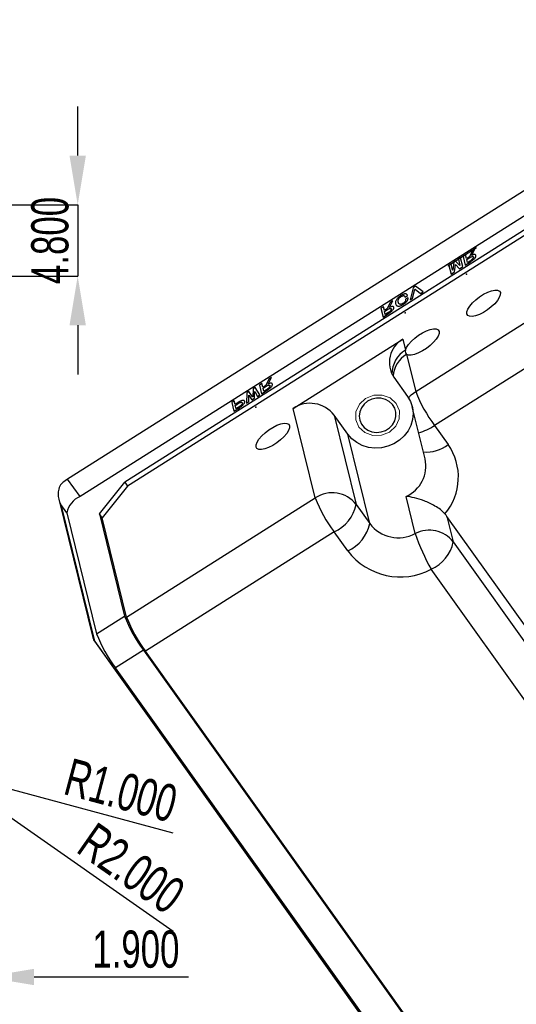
# Model space of a CAD drawing. Header units: millimetres. Extents: x 1648 to 1862, y 2200 to 2497.
# Tile 11 of 20: x 1753 to 1786, y 2345 to 2411. Entities that reach past the tile are written whole.
import ezdxf

# ---------------------------------------------------------------- set-up
doc = ezdxf.new("R2010")
doc.units = ezdxf.units.MM
doc.linetypes.add('CENTERX2', pattern=[20.32, 12.7, -2.54, 2.54, -2.54])
doc.styles.add('SLDTEXTSTYLE1', font='TXT', dxfattribs={"width": 0.7})
doc.dimstyles.new('SLDDIMSTYLE2', dxfattribs={"dimtxt": 2.5, "dimasz": 3.302, "dimexe": 0, "dimexo": 0.0625, "dimtad": 1, "dimdec": 3, "dimrnd": 1e-09, "dimzin": 4, "dimdsep": 46, "dimtxsty": 'SLDTEXTSTYLE1', "dimsah": 1, "dimcen": 0.09, "dimadec": 0, "dimazin": 1, "dimtfac": 1, "dimtdec": 3, "dimtmove": 0, "dimatfit": 0, "dimfxl": 1, "dimfrac": 2, "dimtolj": 1, "dimtzin": 12, "dimarcsym": 0})
doc.dimstyles.new('SLDDIMSTYLE5', dxfattribs={"dimtxt": 2.5, "dimasz": 3.302, "dimexe": 0, "dimexo": 0.0625, "dimtad": 1, "dimdec": 3, "dimrnd": 1e-09, "dimzin": 4, "dimdsep": 46, "dimtxsty": 'SLDTEXTSTYLE1', "dimsah": 1, "dimcen": 0, "dimadec": 0, "dimazin": 1, "dimtfac": 1, "dimtdec": 3, "dimtofl": 0, "dimtmove": 0, "dimatfit": 3, "dimfxl": 1, "dimfrac": 2, "dimtolj": 1, "dimtzin": 12, "dimarcsym": 0})

# ---------------------------------------------------------------- blocks, each defined once
blk = doc.blocks.new('*D79')
at = {"color": 0, "linetype": 'Continuous', "lineweight": -2, "transparency": 16777216}
for p, q in [((1756.875, 2401.58), (1756.875, 2404.882)), ((1746.542, 2398.278), (1756.875, 2398.278)), ((1756.875, 2398.278), (1756.875, 2393.478)), ((1746.542, 2393.478), (1756.875, 2393.478)), ((1756.875, 2390.176), (1756.875, 2386.874))]:
    blk.add_line(p, q, dxfattribs=at)
at = {"color": 0, "linetype": 'Continuous', "transparency": 16777216}
for points in [[(1756.325, 2401.58), (1757.426, 2401.58), (1756.875, 2398.278)], [(1756.325, 2390.176), (1757.426, 2390.176), (1756.875, 2393.478)]]:
    blk.add_solid(points, dxfattribs=at)
at = {"layer": 'Defpoints', "color": 0, "linetype": 'Continuous', "transparency": 16777216}
for p in [(1746.48, 2398.278), (1746.48, 2393.478), (1756.875, 2393.478)]:
    blk.add_point(p, dxfattribs=at)
at = {"color": 0, "linetype": 'Continuous', "lineweight": 18, "transparency": 16777216, "insert": (1753.75, 2395.878), "char_height": 2.5, "attachment_point": 2, "rotation": 90, "style": 'SLDTEXTSTYLE1'}
blk.add_mtext('\\A1;4.800', dxfattribs=at)
blk = doc.blocks.new('*D89')
at = {"color": 0, "linetype": 'Continuous', "lineweight": -2, "transparency": 16777216}
blk.add_line((1763.303, 2356.039), (1751.635, 2359.165), dxfattribs=at)
at = {"color": 0, "linetype": 'Continuous', "transparency": 16777216}
blk.add_solid([(1751.778, 2359.696), (1751.493, 2358.633), (1748.446, 2360.019)], dxfattribs=at)
at = {"layer": 'Defpoints', "color": 0, "linetype": 'Continuous', "transparency": 16777216}
for p in [(1747.48, 2360.278), (1748.446, 2360.019)]:
    blk.add_point(p, dxfattribs=at)
at = {"color": 0, "linetype": 'Continuous', "lineweight": 18, "transparency": 16777216, "insert": (1756.465, 2361.106), "char_height": 2.5, "attachment_point": 1, "rotation": 345, "style": 'SLDTEXTSTYLE1'}
blk.add_mtext('\\A1;R1.000', dxfattribs=at)
blk = doc.blocks.new('*D90')
at = {"color": 0, "linetype": 'Continuous', "lineweight": -2, "transparency": 16777216}
blk.add_line((1763.296, 2349.438), (1751.178, 2357.894), dxfattribs=at)
at = {"color": 0, "linetype": 'Continuous', "transparency": 16777216}
blk.add_solid([(1751.493, 2358.346), (1750.863, 2357.443), (1748.47, 2359.784)], dxfattribs=at)
at = {"layer": 'Defpoints', "color": 0, "linetype": 'Continuous', "transparency": 16777216}
for p in [(1746.83, 2360.928), (1748.47, 2359.784)]:
    blk.add_point(p, dxfattribs=at)
at = {"color": 0, "linetype": 'Continuous', "lineweight": 18, "transparency": 16777216, "insert": (1758.114, 2356.865), "char_height": 2.5, "attachment_point": 1, "rotation": 325.09339, "style": 'SLDTEXTSTYLE1'}
blk.add_mtext('\\A1;R2.000', dxfattribs=at)
blk = doc.blocks.new('*D122')
at = {"color": 0, "linetype": 'Continuous', "lineweight": -2, "transparency": 16777216}
for p, q in [((1745.443, 2346.369), (1742.141, 2346.369)), ((1748.745, 2335.689), (1748.745, 2346.369)), ((1748.745, 2346.369), (1750.645, 2346.369)), ((1750.645, 2337.72), (1750.645, 2346.369)), ((1753.947, 2346.369), (1764.332, 2346.369))]:
    blk.add_line(p, q, dxfattribs=at)
at = {"color": 0, "linetype": 'Continuous', "transparency": 16777216}
for points in [[(1745.443, 2346.919), (1745.443, 2345.819), (1748.745, 2346.369)], [(1753.947, 2346.919), (1753.947, 2345.819), (1750.645, 2346.369)]]:
    blk.add_solid(points, dxfattribs=at)
at = {"layer": 'Defpoints', "color": 0, "linetype": 'Continuous', "transparency": 16777216}
for p in [(1750.645, 2346.369), (1750.645, 2337.658), (1748.745, 2335.626)]:
    blk.add_point(p, dxfattribs=at)
at = {"color": 0, "linetype": 'Continuous', "lineweight": 18, "transparency": 16777216, "insert": (1760.791, 2349.494), "char_height": 2.5, "attachment_point": 2, "style": 'SLDTEXTSTYLE1'}
blk.add_mtext('\\A1;1.900', dxfattribs=at)

msp = doc.modelspace()

# ---------------------------------------------------------------- linework, layer by layer
at = {"color": 0, "linetype": 'Continuous', "lineweight": 25}
for p, q in [((1805.1111, 2410.7184), (1756.1979, 2379.8381)), ((1803.5576, 2408.0434), (1757.0315, 2378.6701)), ((1803.7599, 2407.2232), (1760.0396, 2379.6213)), ((1804.4925, 2407.3032), (1760.2278, 2379.3575)), ((1779.6121, 2385.7305), (1799.8809, 2398.5268)), ((1801.149, 2396.2385), (1780.8803, 2383.4423)), ((1771.3754, 2384.59), (1778.746, 2389.2433)), ((1778.746, 2389.2433), (1778.9277, 2388.5065)), ((1778.9977, 2388.2225), (1779.6121, 2385.7305)), ((1778.1465, 2386.6786), (1779.0608, 2385.3975)), ((1780.2469, 2381.1902), (1779.3809, 2384.703)), ((1772.8583, 2378.5754), (1771.3754, 2384.59)), ((1775.0404, 2382.8593), (1774.1261, 2384.1404)), ((1774.1261, 2384.1404), (1775.609, 2378.1258)), ((1780.8803, 2383.4423), (1781.7945, 2382.1612)), ((1776.5232, 2376.8447), (1775.0404, 2382.8593)), ((1757.0315, 2378.6701), (1756.1979, 2379.8381)), ((1758.3347, 2377.5068), (1760.0396, 2379.6213)), ((1760.0396, 2379.6213), (1760.2278, 2379.3575)), ((1760.2278, 2379.3575), (1758.5229, 2377.2431)), ((1755.5999, 2378.4936), (1757.8948, 2369.1855)), ((1755.7387, 2378.132), (1758.0015, 2368.954)), ((1756.142, 2377.5669), (1755.7387, 2378.132)), ((1760.1695, 2370.5646), (1772.8583, 2378.5754)), ((1775.609, 2378.1258), (1776.5232, 2376.8447)), ((1779.5874, 2376.1727), (1778.9706, 2378.6745)), ((1756.142, 2377.5669), (1758.1449, 2369.4433)), ((1758.5229, 2377.2431), (1758.3347, 2377.5068)), ((1758.3347, 2377.5068), (1760.0294, 2370.633)), ((1760.1695, 2370.5646), (1758.5229, 2377.2431)), ((1817.5844, 2327.0753), (1781.7166, 2377.3334)), ((1781.7166, 2377.3334), (1782.1408, 2375.6127)), ((1774.1265, 2376.2871), (1761.4377, 2368.2763)), ((1775.0407, 2375.0061), (1774.1265, 2376.2871)), ((1782.1408, 2375.6127), (1817.104, 2326.6223)), ((1817.2154, 2322.5501), (1780.6583, 2373.7741)), ((1758.1449, 2369.4433), (1760.0294, 2370.633)), ((1758.0015, 2368.954), (1805.1129, 2302.9414)), ((1758.0204, 2368.9123), (1758.0015, 2368.954)), ((1758.0204, 2368.9123), (1805.1318, 2302.8996)), ((1761.2976, 2368.3448), (1759.4131, 2367.1551)), ((1761.2976, 2368.3448), (1803.1994, 2309.6319)), ((1803.1512, 2309.8272), (1761.4377, 2368.2763)), ((1803.5666, 2305.2871), (1759.4131, 2367.1551))]:
    msp.add_line(p, q, dxfattribs=at)
at = {"color": 0, "linetype": 'CENTERX2'}
msp.add_line((1781.7729, 2394.179), (1783.6993, 2395.3951), dxfattribs=at)
at = {"color": 0, "linetype": 'Continuous', "flags": 128}
for points in [[(1783.5992, 2395.3121), (1783.4229, 2395.2008), (1783.4229, 2395.2008), (1783.2209, 2394.7803), (1783.2209, 2394.7803), (1783.0299, 2394.6597), (1783.0299, 2394.6597), (1782.9673, 2394.9132), (1782.9673, 2394.9132), (1782.7984, 2394.8066), (1782.7984, 2394.8066), (1782.9428, 2394.2207), (1782.9428, 2394.2207), (1783.3102, 2394.4526), (1783.3102, 2394.4526), (1783.353, 2394.4804), (1783.3936, 2394.5081), (1783.4318, 2394.5359), (1783.4674, 2394.5634), (1783.5009, 2394.5908), (1783.5319, 2394.6183), (1783.5607, 2394.6457), (1783.587, 2394.673), (1783.6102, 2394.7), (1783.6295, 2394.7261), (1783.6452, 2394.752), (1783.6569, 2394.777), (1783.6647, 2394.8014), (1783.6689, 2394.8252), (1783.6692, 2394.8485), (1783.6655, 2394.871), (1783.6655, 2394.871), (1783.6603, 2394.8869), (1783.6529, 2394.9004), (1783.6436, 2394.9115), (1783.632, 2394.9201), (1783.6188, 2394.9265), (1783.6031, 2394.9303), (1783.5854, 2394.9317), (1783.5658, 2394.9308), (1783.5235, 2394.9239), (1783.4793, 2394.9118), (1783.433, 2394.8944), (1783.385, 2394.8721), (1783.385, 2394.8721), (1783.5992, 2395.3121)], [(1782.6367, 2394.7045), (1782.4898, 2394.6117), (1782.4898, 2394.6117), (1782.5928, 2394.1938), (1782.5928, 2394.1938), (1782.5782, 2394.1845), (1782.5782, 2394.1845), (1782.2988, 2394.4911), (1782.2988, 2394.4911), (1782.1812, 2394.4169), (1782.1812, 2394.4169), (1782.1079, 2393.8876), (1782.1079, 2393.8876), (1782.0933, 2393.8784), (1782.0933, 2393.8784), (1781.9902, 2394.2963), (1781.9902, 2394.2963), (1781.8433, 2394.2036), (1781.8433, 2394.2036), (1781.9877, 2393.6177), (1781.9877, 2393.6177), (1782.2155, 2393.7615), (1782.2155, 2393.7615), (1782.2816, 2394.2507), (1782.2816, 2394.2507), (1782.2963, 2394.26), (1782.2963, 2394.26), (1782.5534, 2393.9749), (1782.5534, 2393.9749), (1782.7812, 2394.1187), (1782.7812, 2394.1187), (1782.6367, 2394.7045)], [(1783.4965, 2394.7643), (1783.4983, 2394.7519), (1783.4983, 2394.7392), (1783.496, 2394.7257), (1783.4916, 2394.7116), (1783.4851, 2394.6971), (1783.4763, 2394.6817), (1783.4657, 2394.6661), (1783.4528, 2394.6496), (1783.4375, 2394.6325), (1783.4196, 2394.6147), (1783.3992, 2394.5964), (1783.376, 2394.5773), (1783.3503, 2394.5576), (1783.322, 2394.5372), (1783.291, 2394.5162), (1783.2574, 2394.4945), (1783.2574, 2394.4945), (1783.0957, 2394.3925), (1783.0957, 2394.3925), (1783.0459, 2394.5946), (1783.0459, 2394.5946), (1783.2516, 2394.7245), (1783.2516, 2394.7245), (1783.2947, 2394.7501), (1783.3357, 2394.7711), (1783.3744, 2394.7877), (1783.4114, 2394.7997), (1783.4284, 2394.8034), (1783.4435, 2394.8047), (1783.4569, 2394.8038), (1783.4684, 2394.8005), (1783.4783, 2394.795), (1783.4862, 2394.7871), (1783.4922, 2394.7768), (1783.4965, 2394.7643)], [(1780.1129, 2392.4341), (1779.5994, 2392.7949), (1779.5994, 2392.7949), (1779.4525, 2392.7021), (1779.4525, 2392.7021), (1779.2313, 2391.8775), (1779.2313, 2391.8775), (1779.4076, 2391.9888), (1779.4076, 2391.9888), (1779.5541, 2392.6), (1779.5541, 2392.6), (1779.5688, 2392.6092), (1779.5688, 2392.6092), (1779.9366, 2392.3228), (1779.9366, 2392.3228), (1780.1129, 2392.4341)], [(1779.0634, 2392.1794), (1779.0522, 2392.2085), (1779.0385, 2392.2334), (1779.0221, 2392.2539), (1779.0028, 2392.2697), (1778.9813, 2392.2815), (1778.9569, 2392.2888), (1778.9298, 2392.2916), (1778.9003, 2392.2901), (1778.8688, 2392.2851), (1778.8364, 2392.2775), (1778.8031, 2392.2673), (1778.7688, 2392.2546), (1778.7336, 2392.2393), (1778.6974, 2392.2214), (1778.6603, 2392.201), (1778.6223, 2392.178), (1778.6223, 2392.178), (1778.5793, 2392.1496), (1778.5384, 2392.1202), (1778.4997, 2392.0897), (1778.4629, 2392.058), (1778.4284, 2392.0255), (1778.3959, 2391.9916), (1778.3658, 2391.9569), (1778.3375, 2391.9211), (1778.3126, 2391.8845), (1778.2923, 2391.8481), (1778.2764, 2391.8115), (1778.2654, 2391.7749), (1778.2586, 2391.7384), (1778.2564, 2391.7017), (1778.2586, 2391.6648), (1778.2654, 2391.628), (1778.2654, 2391.628), (1778.2769, 2391.5903), (1778.2916, 2391.5575), (1778.3095, 2391.5296), (1778.3302, 2391.5066), (1778.3545, 2391.4888), (1778.3819, 2391.4759), (1778.4122, 2391.4677), (1778.4459, 2391.4648), (1778.4818, 2391.4661), (1778.5194, 2391.4714), (1778.5584, 2391.4804), (1778.599, 2391.4931), (1778.6414, 2391.5099), (1778.6851, 2391.5305), (1778.7306, 2391.555), (1778.7774, 2391.5831), (1778.7774, 2391.5831), (1778.8167, 2391.6089), (1778.8538, 2391.6354), (1778.8889, 2391.6627), (1778.9217, 2391.6904), (1778.9527, 2391.7192), (1778.981, 2391.7484), (1779.0076, 2391.7784), (1779.0318, 2391.8091), (1779.0529, 2391.8395), (1779.0701, 2391.8692), (1779.0834, 2391.8981), (1779.0928, 2391.9262), (1779.0983, 2391.9536), (1779.1, 2391.9801), (1779.0977, 2392.0058), (1779.0916, 2392.0308), (1779.0916, 2392.0308), (1778.9299, 2391.9288), (1778.9299, 2391.9288), (1778.9336, 2391.91), (1778.9354, 2391.8914), (1778.9352, 2391.8729), (1778.9334, 2391.8547), (1778.9294, 2391.8366), (1778.9237, 2391.8187), (1778.9159, 2391.8008), (1778.9064, 2391.7833), (1778.895, 2391.7658), (1778.8816, 2391.7486), (1778.8663, 2391.7314), (1778.8491, 2391.7144), (1778.83, 2391.6976), (1778.809, 2391.681), (1778.7863, 2391.6646), (1778.7614, 2391.6482), (1778.7614, 2391.6482), (1778.7326, 2391.631), (1778.7047, 2391.6165), (1778.6781, 2391.6048), (1778.6523, 2391.5956), (1778.6278, 2391.5893), (1778.6041, 2391.5857), (1778.5817, 2391.5848), (1778.5602, 2391.5866), (1778.5401, 2391.5916), (1778.5216, 2391.6003), (1778.5044, 2391.6128), (1778.489, 2391.6292), (1778.4752, 2391.6493), (1778.4631, 2391.6732), (1778.4525, 2391.701), (1778.4434, 2391.7325), (1778.4434, 2391.7325), (1778.4372, 2391.7629), (1778.4337, 2391.7923), (1778.433, 2391.8208), (1778.435, 2391.8484), (1778.4397, 2391.875), (1778.4475, 2391.901), (1778.4577, 2391.9258), (1778.4707, 2391.9497), (1778.4858, 2391.9727), (1778.5026, 2391.9949), (1778.5212, 2392.0165), (1778.5412, 2392.0372), (1778.563, 2392.0573), (1778.5866, 2392.0767), (1778.6116, 2392.0951), (1778.6383, 2392.1129), (1778.6383, 2392.1129), (1778.6583, 2392.1249), (1778.6783, 2392.1355), (1778.6981, 2392.1447), (1778.7175, 2392.1525), (1778.737, 2392.1589), (1778.7562, 2392.164), (1778.7752, 2392.1675), (1778.7941, 2392.1697), (1778.8121, 2392.1695), (1778.8284, 2392.1657), (1778.8434, 2392.1587), (1778.8566, 2392.1482), (1778.8685, 2392.1346), (1778.8787, 2392.1173), (1778.8873, 2392.0966), (1778.8945, 2392.0727), (1778.8945, 2392.0727), (1779.0634, 2392.1794)], [(1778.0729, 2391.8232), (1777.8966, 2391.7119), (1777.8966, 2391.7119), (1777.6946, 2391.2914), (1777.6946, 2391.2914), (1777.5036, 2391.1708), (1777.5036, 2391.1708), (1777.4411, 2391.4243), (1777.4411, 2391.4243), (1777.2721, 2391.3177), (1777.2721, 2391.3177), (1777.4166, 2390.7318), (1777.4166, 2390.7318), (1777.7839, 2390.9637), (1777.7839, 2390.9637), (1777.8267, 2390.9915), (1777.8674, 2391.0192), (1777.9055, 2391.047), (1777.9412, 2391.0745), (1777.9747, 2391.1019), (1778.0056, 2391.1294), (1778.0344, 2391.1568), (1778.0607, 2391.1841), (1778.0839, 2391.2111), (1778.1033, 2391.2372), (1778.1189, 2391.2631), (1778.1307, 2391.2881), (1778.1385, 2391.3125), (1778.1427, 2391.3363), (1778.1429, 2391.3596), (1778.1393, 2391.3821), (1778.1393, 2391.3821), (1778.1341, 2391.398), (1778.1266, 2391.4115), (1778.1173, 2391.4226), (1778.1058, 2391.4312), (1778.0925, 2391.4376), (1778.0768, 2391.4414), (1778.0592, 2391.4428), (1778.0396, 2391.4419), (1777.9973, 2391.435), (1777.9531, 2391.4229), (1777.9067, 2391.4055), (1777.8588, 2391.3832), (1777.8588, 2391.3832), (1778.0729, 2391.8232)], [(1777.9703, 2391.2754), (1777.9721, 2391.263), (1777.9721, 2391.2503), (1777.9697, 2391.2368), (1777.9653, 2391.2227), (1777.9588, 2391.2082), (1777.9501, 2391.1928), (1777.9395, 2391.1772), (1777.9265, 2391.1607), (1777.9113, 2391.1436), (1777.8933, 2391.1258), (1777.873, 2391.1075), (1777.8497, 2391.0884), (1777.8241, 2391.0687), (1777.7957, 2391.0484), (1777.7648, 2391.0273), (1777.7311, 2391.0056), (1777.7311, 2391.0056), (1777.5695, 2390.9036), (1777.5695, 2390.9036), (1777.5197, 2391.1057), (1777.5197, 2391.1057), (1777.7254, 2391.2356), (1777.7254, 2391.2356), (1777.7684, 2391.2612), (1777.8095, 2391.2823), (1777.8482, 2391.2988), (1777.8851, 2391.3108), (1777.9021, 2391.3145), (1777.9172, 2391.3158), (1777.9307, 2391.3149), (1777.9422, 2391.3116), (1777.952, 2391.3061), (1777.9599, 2391.2982), (1777.9659, 2391.2879), (1777.9703, 2391.2754)], [(1769.9031, 2386.6654), (1769.7268, 2386.5541), (1769.7268, 2386.5541), (1769.5248, 2386.1336), (1769.5248, 2386.1336), (1769.3338, 2386.013), (1769.3338, 2386.013), (1769.2713, 2386.2665), (1769.2713, 2386.2665), (1769.1023, 2386.1598), (1769.1023, 2386.1598), (1769.2467, 2385.574), (1769.2467, 2385.574), (1769.6141, 2385.8059), (1769.6141, 2385.8059), (1769.6569, 2385.8337), (1769.6976, 2385.8614), (1769.7357, 2385.8891), (1769.7714, 2385.9166), (1769.8048, 2385.9441), (1769.8358, 2385.9715), (1769.8646, 2385.9989), (1769.8909, 2386.0262), (1769.9141, 2386.0532), (1769.9334, 2386.0794), (1769.9491, 2386.1052), (1769.9608, 2386.1302), (1769.9686, 2386.1547), (1769.9728, 2386.1784), (1769.9731, 2386.2018), (1769.9694, 2386.2242), (1769.9694, 2386.2242), (1769.9642, 2386.2402), (1769.9568, 2386.2537), (1769.9475, 2386.2648), (1769.9359, 2386.2733), (1769.9227, 2386.2798), (1769.907, 2386.2835), (1769.8893, 2386.285), (1769.8698, 2386.284), (1769.8274, 2386.2771), (1769.7832, 2386.2651), (1769.7369, 2386.2477), (1769.689, 2386.2253), (1769.689, 2386.2253), (1769.9031, 2386.6654)], [(1769.1292, 2385.4998), (1768.8214, 2385.9904), (1768.8214, 2385.9904), (1768.6745, 2385.8976), (1768.6745, 2385.8976), (1768.6503, 2385.3756), (1768.6503, 2385.3756), (1768.6356, 2385.3663), (1768.6356, 2385.3663), (1768.3953, 2385.7214), (1768.3953, 2385.7214), (1768.2483, 2385.6286), (1768.2483, 2385.6286), (1768.2328, 2384.9339), (1768.2328, 2384.9339), (1768.3945, 2385.0359), (1768.3945, 2385.0359), (1768.3832, 2385.4604), (1768.3832, 2385.4604), (1768.3979, 2385.4696), (1768.3979, 2385.4696), (1768.6002, 2385.1658), (1768.6002, 2385.1658), (1768.7618, 2385.2678), (1768.7618, 2385.2678), (1768.78, 2385.7108), (1768.78, 2385.7108), (1768.7946, 2385.7201), (1768.7946, 2385.7201), (1768.9675, 2385.3977), (1768.9675, 2385.3977), (1769.1292, 2385.4998)], [(1769.8004, 2386.1175), (1769.8022, 2386.1052), (1769.8022, 2386.0924), (1769.7999, 2386.0789), (1769.7955, 2386.0649), (1769.789, 2386.0504), (1769.7802, 2386.035), (1769.7696, 2386.0193), (1769.7567, 2386.0028), (1769.7414, 2385.9857), (1769.7235, 2385.9679), (1769.7031, 2385.9497), (1769.6799, 2385.9306), (1769.6542, 2385.9109), (1769.6259, 2385.8905), (1769.5949, 2385.8695), (1769.5613, 2385.8478), (1769.5613, 2385.8478), (1769.3997, 2385.7457), (1769.3997, 2385.7457), (1769.3498, 2385.9479), (1769.3498, 2385.9479), (1769.5555, 2386.0777), (1769.5555, 2386.0777), (1769.5986, 2386.1033), (1769.6396, 2386.1244), (1769.6783, 2386.1409), (1769.7153, 2386.1529), (1769.7323, 2386.1567), (1769.7474, 2386.158), (1769.7608, 2386.1571), (1769.7723, 2386.1538), (1769.7822, 2386.1482), (1769.7901, 2386.1403), (1769.7961, 2386.1301), (1769.8004, 2386.1175)], [(1768.1081, 2385.061), (1768.1015, 2385.08), (1768.092, 2385.0958), (1768.0797, 2385.1087), (1768.0641, 2385.1183), (1768.0458, 2385.125), (1768.0245, 2385.1285), (1768.0005, 2385.129), (1767.9731, 2385.1262), (1767.9434, 2385.1205), (1767.9114, 2385.1115), (1767.8775, 2385.0996), (1767.8413, 2385.0845), (1767.8027, 2385.0663), (1767.7623, 2385.0451), (1767.7196, 2385.0207), (1767.6748, 2384.9933), (1767.6748, 2384.9933), (1767.4617, 2384.8588), (1767.4617, 2384.8588), (1767.4051, 2385.0883), (1767.4051, 2385.0883), (1767.2362, 2384.9817), (1767.2362, 2384.9817), (1767.3806, 2384.3958), (1767.3806, 2384.3958), (1767.7626, 2384.637), (1767.7626, 2384.637), (1767.8071, 2384.666), (1767.8487, 2384.6949), (1767.8872, 2384.7235), (1767.9232, 2384.7522), (1767.9561, 2384.7809), (1767.9859, 2384.8092), (1768.0132, 2384.8376), (1768.0373, 2384.8659), (1768.0585, 2384.8937), (1768.0758, 2384.9204), (1768.0899, 2384.9461), (1768.1004, 2384.971), (1768.1077, 2384.9951), (1768.1112, 2385.0179), (1768.1114, 2385.0399), (1768.1081, 2385.061)], [(1767.9391, 2384.9543), (1767.9419, 2384.938), (1767.9424, 2384.9218), (1767.9405, 2384.9055), (1767.936, 2384.889), (1767.9294, 2384.8727), (1767.9202, 2384.8563), (1767.9088, 2384.8399), (1767.895, 2384.8235), (1767.8786, 2384.8067), (1767.8603, 2384.7894), (1767.8398, 2384.7718), (1767.8167, 2384.7533), (1767.7915, 2384.7344), (1767.7642, 2384.715), (1767.7345, 2384.6949), (1767.7025, 2384.6743), (1767.7025, 2384.6743), (1767.5335, 2384.5676), (1767.5335, 2384.5676), (1767.4778, 2384.7937), (1767.4778, 2384.7937), (1767.6468, 2384.9004), (1767.6468, 2384.9004), (1767.679, 2384.9203), (1767.7092, 2384.938), (1767.7374, 2384.9537), (1767.7639, 2384.9674), (1767.7887, 2384.9791), (1767.8112, 2384.9886), (1767.832, 2384.9961), (1767.851, 2385.0016), (1767.8682, 2385.0048), (1767.8835, 2385.0053), (1767.8972, 2385.0033), (1767.909, 2384.9987), (1767.9193, 2384.9915), (1767.9277, 2384.9817), (1767.9342, 2384.9692), (1767.9391, 2384.9543)]]:
    msp.add_lwpolyline(points, dxfattribs=at)
at = {"color": 0, "linetype": 'Continuous', "lineweight": 25, "flags": 128}
for points in [[(1785.3075, 2392.3702), (1785.3057, 2392.2233), (1785.2384, 2392.0434), (1785.1093, 2391.841), (1784.9261, 2391.6279), (1784.6993, 2391.4165), (1784.4421, 2391.219), (1784.1696, 2391.0469), (1783.8974, 2390.9102), (1783.6415, 2390.8169), (1783.4167, 2390.7724), (1783.236, 2390.7792), (1783.1101, 2390.8371), (1783.0461, 2390.9425), (1783.0478, 2391.0894), (1783.1152, 2391.2693), (1783.2443, 2391.4717), (1783.4275, 2391.6848), (1783.6543, 2391.8962), (1783.9115, 2392.0937), (1784.184, 2392.2658), (1784.4562, 2392.4025), (1784.7121, 2392.4958), (1784.9369, 2392.5403), (1785.1176, 2392.5334), (1785.2435, 2392.4756), (1785.3075, 2392.3702)], [(1778.9277, 2388.5065), (1779.0021, 2388.6878), (1779.1362, 2388.8898), (1779.3224, 2389.101), (1779.5501, 2389.3094), (1779.8063, 2389.5032), (1780.0765, 2389.6714), (1780.3452, 2389.8043), (1780.5973, 2389.8943), (1780.8183, 2389.9365), (1780.9957, 2389.9284), (1781.1194, 2389.8704), (1781.1823, 2389.7658), (1781.1809, 2389.6207), (1781.1153, 2389.4432), (1780.9892, 2389.2434), (1780.8097, 2389.0327), (1780.5871, 2388.8232), (1780.3341, 2388.6266), (1780.0649, 2388.4543), (1779.7951, 2388.316), (1779.5398, 2388.2195), (1779.3136, 2388.1704), (1779.1294, 2388.1714), (1778.9977, 2388.2225)], [(1779.0608, 2385.3975), (1779.2637, 2385.0436), (1779.3913, 2384.6585), (1779.4392, 2384.2553), (1779.4057, 2383.8478), (1779.292, 2383.4499), (1779.102, 2383.0751), (1778.8422, 2382.7361), (1778.5213, 2382.4446), (1778.1503, 2382.2104), (1777.7419, 2382.0415), (1777.31, 2381.9437), (1776.8692, 2381.9203), (1776.4346, 2381.9721), (1776.021, 2382.0973), (1775.6424, 2382.2917), (1775.3118, 2382.5486), (1775.0404, 2382.8593)], [(1779.1244, 2385.303), (1779.306, 2385.4952), (1779.6121, 2385.7305)], [(1776.3783, 2385.0704), (1776.1391, 2384.8764), (1775.9571, 2384.6354), (1775.8438, 2384.3626), (1775.8064, 2384.0751), (1775.8471, 2383.7909), (1775.9635, 2383.5279), (1776.1481, 2383.3027), (1776.3895, 2383.1293), (1776.6724, 2383.0187), (1776.979, 2382.9778), (1777.2902, 2383.0093), (1777.5863, 2383.111), (1777.8487, 2383.2767), (1778.061, 2383.4959), (1778.2098, 2383.7549), (1778.2858, 2384.0373), (1778.2841, 2384.3254), (1778.2049, 2384.6012), (1778.0532, 2384.8472), (1777.8385, 2385.0481), (1777.5743, 2385.1912), (1777.2772, 2385.2675), (1776.9658, 2385.2723), (1776.6598, 2385.2052), (1776.3783, 2385.0704)], [(1771.1317, 2383.4206), (1771.1299, 2383.2736), (1771.0625, 2383.0938), (1770.9335, 2382.8914), (1770.7502, 2382.6783), (1770.5234, 2382.4669), (1770.2663, 2382.2693), (1769.9937, 2382.0973), (1769.7215, 2381.9606), (1769.4656, 2381.8673), (1769.2408, 2381.8228), (1769.0602, 2381.8296), (1768.9342, 2381.8874), (1768.8703, 2381.9929), (1768.872, 2382.1398), (1768.9394, 2382.3197), (1769.0684, 2382.522), (1769.2517, 2382.7351), (1769.4785, 2382.9466), (1769.7356, 2383.1441), (1770.0082, 2383.3162), (1770.2804, 2383.4528), (1770.5363, 2383.5461), (1770.7611, 2383.5907), (1770.9417, 2383.5838), (1771.0677, 2383.526), (1771.1317, 2383.4206)], [(1757.8948, 2369.1855), (1757.9305, 2369.0797), (1758.0015, 2368.954)]]:
    msp.add_lwpolyline(points, dxfattribs=at)
at = {"color": 0, "linetype": 'Continuous', "lineweight": 18, "flags": 128}
msp.add_lwpolyline([(1775.7942, 2383.3353), (1775.5812, 2383.8282), (1775.5918, 2384.3668), (1775.8245, 2384.8692), (1776.2439, 2385.2588), (1776.786, 2385.4763), (1777.3685, 2385.4885), (1777.9026, 2385.2938), (1778.3069, 2384.9216), (1778.52, 2384.4286), (1778.5093, 2383.89), (1778.2766, 2383.3876), (1777.8573, 2382.9981), (1777.3151, 2382.7806), (1776.7326, 2382.7683), (1776.1986, 2382.9631), (1775.7942, 2383.3353)], dxfattribs=at)
at = {"color": 0, "linetype": 'Continuous', "lineweight": 25}
for centre, radius, start, end in [((1779.6359, 2387.6828), 1.7963, 119.694866, 213.99123), ((1779.8932, 2386.8928), 1.8805, 120.893807, 179.80084), ((1779.9903, 2386.5893), 1.9112, 121.28848, 174.659413), ((1779.1624, 2388.4138), 0.2524, 158.447915, 229.252309), ((1788.3526, 2389.0791), 9.3599, 200.96235, 217.029567), ((1772.5079, 2382.8796), 2.0513, 37.922696, 123.512095), ((1778.8416, 2386.5172), 3.6894, 285.237573, 303.544761), ((1780.3545, 2383.9549), 2.3003, 264.391075, 308.757186), ((1778.6551, 2379.9691), 3.829, 319.844328, 34.924927), ((1778.0613, 2380.7175), 2.2362, 293.993755, 12.204264), ((1757.8798, 2377.175), 3.1497, 122.273318, 129.659635), ((1773.9908, 2376.8651), 2.0513, 37.922696, 123.512095), ((1757.6672, 2377.2474), 1.5582, 114.07348, 168.1675), ((1781.5987, 2381.924), 9.3599, 200.96235, 217.029567), ((1773.0671, 2378.6583), 2.5971, 294.07348, 348.1675), ((1780.2899, 2376.3147), 1.7531, 35.527893, 42.537434), ((1773.9814, 2377.3773), 2.5971, 294.07348, 348.1675), ((1778.457, 2378.3399), 2.4443, 217.711916, 297.548043), ((1780.5295, 2374.3668), 2.0369, 37.711916, 117.548043), ((1792.7422, 2380.6072), 13.8821, 198.629114, 209.48715), ((1779.5989, 2376.1453), 2.5971, 294.07348, 348.1675), ((1778.581, 2377.7256), 4.4642, 217.529538, 297.730421), ((1768.7698, 2373.9816), 9.3599, 200.96235, 217.029567), ((1768.9099, 2373.9131), 9.3599, 200.96235, 217.029567), ((1766.8853, 2372.7919), 9.3599, 200.96235, 217.029567), ((1758.6716, 2369.377), 0.8, 193.850112, 215.514411)]:
    msp.add_arc(centre, radius, start, end, dxfattribs=at)
for points, knots in [([(1755.8695, 2379.5998), (1755.7599, 2379.5088), (1755.6823, 2379.3894), (1755.5829, 2379.1372), (1755.56, 2379.0024), (1755.5539, 2378.7406), (1755.5705, 2378.6098), (1755.6333, 2378.3617), (1755.6797, 2378.2429), (1755.7387, 2378.132)], [0, 0, 0, 0, 0.25, 0.25, 0.5, 0.5, 0.75, 0.75, 1, 1, 1, 1]), ([(1781.5816, 2377.4999), (1781.4889, 2377.601), (1781.3849, 2377.6954), (1781.1564, 2377.8737), (1781.0341, 2377.9555), (1780.7867, 2378.1019), (1780.6603, 2378.1674), (1780.4161, 2378.2816), (1780.2959, 2378.3317), (1779.9464, 2378.4645), (1779.7344, 2378.5284), (1779.3341, 2378.6262), (1779.1466, 2378.6592), (1778.9706, 2378.6745)], [0, 0, 0, 0, 0.125, 0.125, 0.25, 0.25, 0.375, 0.375, 0.5, 0.5, 0.75, 0.75, 1, 1, 1, 1])]:
    msp.add_open_spline(points, degree=3, knots=knots, dxfattribs=at)
at = {"color": 0, "linetype": 'Continuous'}
for p in [(1783.025, 2393.6154), (1778.8998, 2391.011), (1768.8491, 2384.6657)]:
    msp.add_point(p, dxfattribs=at)

# ---------------------------------------------------------------- dimensions: what is measured, and where the dimension line sits
at = {"color": 0, "linetype": 'Continuous', "lineweight": 18}
dim = msp.add_linear_dim(base=(1756.8752, 2393.4782), p1=(1746.4798, 2398.2784), p2=(1746.4798, 2393.4782), angle=90, dimstyle='SLDDIMSTYLE2', dxfattribs=at)
dim.commit()
dim.dimension.update_dxf_attribs({"geometry": '*D79', "text_midpoint": (1756.8752, 2395.8783), "dimtype": 160})
for center, mpoint, picture, middle in [((1746.8298, 2360.9283), (1748.47, 2359.7838), '*D90', (1759.5544, 2352.0493)), ((1747.4798, 2360.2783), (1748.4458, 2360.0195), '*D89', (1759.1776, 2357.1439))]:
    dim = msp.add_radius_dim(center=center, mpoint=mpoint, dimstyle='SLDDIMSTYLE5', dxfattribs=at)
    dim.commit()
    dim.dimension.update_dxf_attribs({"geometry": picture, "text_midpoint": middle, "dimtype": 164})
dim = msp.add_linear_dim(base=(1750.645, 2346.3691), p1=(1748.745, 2335.6262), p2=(1750.645, 2337.6576), dimstyle='SLDDIMSTYLE2', dxfattribs=at)
dim.commit()
dim.dimension.update_dxf_attribs({"geometry": '*D122', "text_midpoint": (1760.7907, 2346.3691), "dimtype": 160})

doc.saveas('drawing.dxf')
